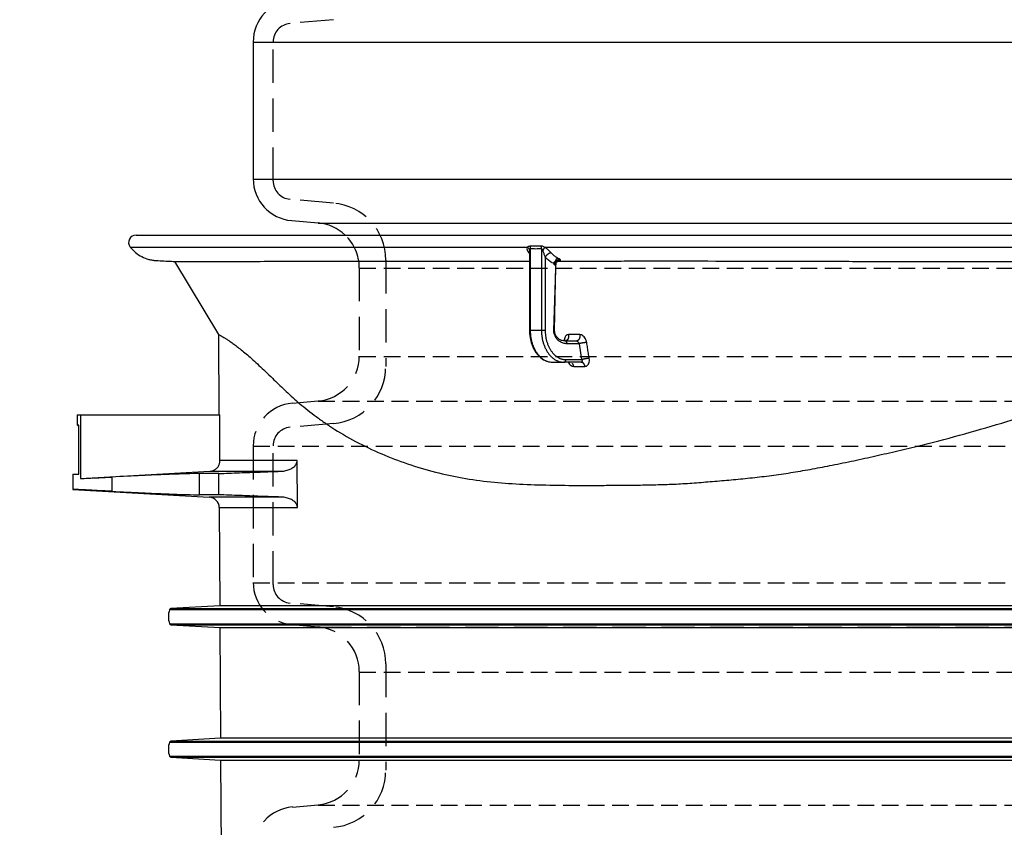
# Model space of a CAD drawing. Header units: millimetres. Extents: x 5659 to 8126, y 727 to 2118.
# Tile 44 of 53: x 7607 to 7629, y 1619 to 1637. Entities that reach past the tile are written whole.
import ezdxf

# ---------------------------------------------------------------- set-up
doc = ezdxf.new("R2010")
doc.units = ezdxf.units.MM
doc.linetypes.add('HIDDEN1', pattern=[1.1, 0.75, -0.35])
doc.layers.get('Defpoints').update_dxf_attribs({"color": 1, "lineweight": 13})
doc.layers.add('cienka', color=7, linetype='Continuous')
doc.styles.add('GOST', font='ISO.shx', dxfattribs={"oblique": 15})
doc.styles.get("Standard").update_dxf_attribs({"font": 'arial.ttf'})
doc.dimstyles.get("Standard").update_dxf_attribs({"dimtxt": 0.18, "dimasz": 0.18, "dimexe": 0.18, "dimexo": 0.0625, "dimgap": 0.09, "dimtad": 0, "dimtih": 1, "dimtoh": 1, "dimdec": 4, "dimzin": 0, "dimdsep": 46, "dimtxsty": 'Standard', "dimcen": 0.09, "dimadec": 0, "dimazin": 0, "dimtfac": 1, "dimtdec": 4, "dimtofl": 0, "dimtmove": 0, "dimatfit": 3, "dimfxl": 0, "dimtolj": 1, "dimtzin": 0, "dimarcsym": 0})

# ---------------------------------------------------------------- blocks, each defined once
blk = doc.blocks.new('_Oblique')
at = {"color": 0, "linetype": 'ByBlock', "lineweight": -2}
blk.add_line((-0.5, -0.5), (0.5, 0.5), dxfattribs=at)
blk = doc.blocks.new('*D7')
at = {"color": 1, "linetype": 'Continuous', "lineweight": -2, "transparency": 16777216}
for p, q in [((7613.563, 1707.79), (7591.023, 1707.79)), ((7593.523, 1608.06), (7593.523, 1707.79)), ((7596.084, 1608.06), (7591.023, 1608.06))]:
    blk.add_line(p, q, dxfattribs=at)
at = {"layer": 'Defpoints', "color": 0, "linetype": 'Continuous', "transparency": 16777216}
for p in [(7593.523, 1707.79), (7613.563, 1707.79), (7596.084, 1608.06)]:
    blk.add_point(p, dxfattribs=at)
at = {"color": 1, "linetype": 'Continuous', "lineweight": -2, "transparency": 16777216, "xscale": 3, "yscale": 3, "zscale": 3}
for p, rotation in [((7593.523, 1707.79), 90), ((7593.523, 1608.06), 270)]:
    blk.add_blockref('_Oblique', p, dxfattribs=dict(at, rotation=rotation))
at = {"color": 1, "linetype": 'Continuous', "transparency": 16777216, "insert": (7590.523, 1657.925), "char_height": 3, "attachment_point": 5, "rotation": 90, "style": 'GOST'}
blk.add_mtext('\\A1;H3', dxfattribs=at)

msp = doc.modelspace()

# ---------------------------------------------------------------- linework, layer by layer
at = {"color": 18, "linetype": 'Continuous', "true_color": 0x000000}
for p, q in [((7611.987, 1636.786), (7611.987, 1633.72)), ((7611.987, 1636.786), (7640.307, 1636.786)), ((7611.987, 1633.712), (7640.307, 1633.712)), ((7612.851, 1632.778), (7613.444, 1632.726)), ((7613.444, 1632.718), (7640.307, 1632.718)), ((7609.358, 1632.453), (7640.307, 1632.453)), ((7609.227, 1632.183), (7618.138, 1632.183)), ((7618.204, 1632.149), (7618.204, 1630.311)), ((7618.456, 1632.149), (7618.456, 1630.311)), ((7618.524, 1632.183), (7640.307, 1632.183)), ((7618.186, 1632.079), (7618.186, 1630.311)), ((7618.54, 1631.959), (7618.54, 1630.311)), ((7610.221, 1631.861), (7611.205, 1630.223)), ((7618.733, 1630.311), (7618.782, 1631.895)), ((7618.751, 1630.311), (7618.775, 1631.776)), ((7611.205, 1630.223), (7611.214, 1628.419)), ((7618.186, 1630.311), (7618.204, 1630.311)), ((7618.456, 1630.311), (7618.204, 1630.311)), ((7618.54, 1630.311), (7618.456, 1630.311)), ((7619.234, 1630.073), (7618.989, 1630.073)), ((7619.307, 1630.014), (7619.031, 1630.014)), ((7619.365, 1629.657), (7619.307, 1630.014)), ((7618.709, 1629.598), (7618.961, 1629.598)), ((7619.35, 1629.598), (7618.961, 1629.598)), ((7619.003, 1629.657), (7619.365, 1629.657)), ((7608.034, 1628.419), (7608.034, 1628.182)), ((7608.034, 1628.419), (7608.113, 1628.419)), ((7608.113, 1628.419), (7608.113, 1626.986)), ((7608.113, 1628.419), (7611.236, 1628.419)), ((7611.242, 1627.389), (7611.236, 1628.419)), ((7608.048, 1628.182), (7608.034, 1628.182)), ((7608.077, 1628.182), (7608.048, 1628.182)), ((7608.048, 1628.182), (7608.077, 1628.153)), ((7608.077, 1627.087), (7608.077, 1628.182)), ((7612.973, 1627.389), (7611.242, 1627.389)), ((7612.982, 1626.334), (7612.973, 1627.389)), ((7607.942, 1627.087), (7607.941, 1626.744)), ((7607.942, 1627.087), (7608.077, 1627.087)), ((7608.113, 1626.986), (7611.017, 1627.15)), ((7611.213, 1627.099), (7610.782, 1627.099)), ((7610.782, 1626.623), (7610.782, 1627.099)), ((7611.017, 1627.15), (7612.604, 1627.15)), ((7611.213, 1626.623), (7611.213, 1627.099)), ((7608.816, 1627.021), (7608.816, 1626.7)), ((7607.941, 1626.744), (7611.001, 1626.571)), ((7611.213, 1626.623), (7610.782, 1626.623)), ((7612.613, 1626.571), (7611.001, 1626.571)), ((7611.225, 1626.334), (7611.237, 1624.13)), ((7611.225, 1626.334), (7612.982, 1626.334)), ((7610.11, 1624.044), (7640.307, 1624.044)), ((7611.237, 1624.13), (7610.142, 1624.068)), ((7610.142, 1624.068), (7640.307, 1624.068)), ((7640.307, 1624.13), (7611.237, 1624.13)), ((7610.11, 1623.728), (7640.307, 1623.728)), ((7610.142, 1623.704), (7640.307, 1623.704)), ((7610.142, 1623.704), (7611.239, 1623.642)), ((7611.239, 1623.642), (7640.307, 1623.642)), ((7611.239, 1623.642), (7611.252, 1621.156)), ((7611.252, 1621.156), (7610.142, 1621.093)), ((7610.142, 1621.093), (7640.307, 1621.093)), ((7640.307, 1621.156), (7611.252, 1621.156)), ((7610.11, 1621.069), (7640.307, 1621.069)), ((7610.11, 1620.753), (7640.307, 1620.753)), ((7610.142, 1620.729), (7640.307, 1620.729)), ((7610.142, 1620.729), (7611.255, 1620.666)), ((7611.255, 1620.666), (7640.307, 1620.666)), ((7611.255, 1620.666), (7611.268, 1618.182))]:
    msp.add_line(p, q, dxfattribs=at)
for points in [[(7618.138, 1632.183), (7618.141, 1632.181, -0.005872), (7618.143, 1632.18, -0.005824), (7618.146, 1632.178, -0.005837), (7618.148, 1632.176, -0.00595), (7618.151, 1632.173, -0.006033), (7618.153, 1632.171, -0.006101), (7618.156, 1632.169, -0.006168), (7618.158, 1632.167, -0.00625), (7618.16, 1632.165, -0.006326), (7618.162, 1632.162, -0.006406), (7618.164, 1632.16, -0.006481), (7618.166, 1632.157, -0.006558), (7618.168, 1632.155, -0.006641), (7618.17, 1632.152, -0.006731), (7618.172, 1632.15, -0.006795), (7618.173, 1632.147, -0.006833), (7618.175, 1632.145, -0.006967), (7618.177, 1632.142, -0.007174), (7618.178, 1632.139, -0.007063), (7618.179, 1632.137, -0.006683), (7618.181, 1632.134, -0.007403), (7618.182, 1632.131, -0.008845), (7618.183, 1632.128, -0.00688), (7618.184, 1632.126, -0.002578), (7618.185, 1632.123, -0.00962), (7618.185, 1632.12, -0.01678), (7618.187, 1632.116, -0.008468), (7618.188, 1632.109, -0.00457)], [(7618.194, 1632.207), (7618.194, 1632.205, -0.003333), (7618.195, 1632.203, -0.00329), (7618.196, 1632.201, -0.003259), (7618.196, 1632.2, -0.00325), (7618.197, 1632.198, -0.003233), (7618.197, 1632.196, -0.003215), (7618.198, 1632.194, -0.003195), (7618.198, 1632.192, -0.00318), (7618.199, 1632.19, -0.003163), (7618.199, 1632.188, -0.003148), (7618.2, 1632.187, -0.003131), (7618.2, 1632.185, -0.003115), (7618.201, 1632.183, -0.003102), (7618.201, 1632.181, -0.003093), (7618.201, 1632.179, -0.003072), (7618.202, 1632.177, -0.003041), (7618.202, 1632.175, -0.003053), (7618.202, 1632.173, -0.003101), (7618.202, 1632.171, -0.003003), (7618.203, 1632.169, -0.002798), (7618.203, 1632.167, -0.00307), (7618.203, 1632.165, -0.003635), (7618.203, 1632.163, -0.002763), (7618.203, 1632.161, -0.000976), (7618.203, 1632.159, -0.003856), (7618.204, 1632.157, -0.006597), (7618.204, 1632.154, -0.003235), (7618.204, 1632.149, -0.00172)], [(7618.524, 1632.183), (7618.523, 1632.181, -0.003596), (7618.522, 1632.18, -0.003314), (7618.521, 1632.178, -0.003089), (7618.521, 1632.176, -0.002944), (7618.52, 1632.173, -0.002788), (7618.519, 1632.171, -0.002647), (7618.518, 1632.169, -0.002511), (7618.517, 1632.167, -0.002399), (7618.516, 1632.165, -0.002289), (7618.515, 1632.162, -0.002194), (7618.514, 1632.16, -0.002101), (7618.512, 1632.157, -0.002021), (7618.511, 1632.155, -0.001945), (7618.51, 1632.152, -0.00188), (7618.509, 1632.15, -0.001811), (7618.507, 1632.147, -0.001743), (7618.506, 1632.145, -0.001703), (7618.504, 1632.142, -0.001684), (7618.503, 1632.139, -0.001593), (7618.501, 1632.137, -0.001456), (7618.5, 1632.134, -0.001559), (7618.498, 1632.131, -0.001796), (7618.497, 1632.128, -0.001348), (7618.495, 1632.126, -0.000496), (7618.494, 1632.123, -0.001821), (7618.492, 1632.12, -0.003024), (7618.489, 1632.116, -0.001469), (7618.485, 1632.109, -0.00078)], [(7618.172, 1632.053), (7618.173, 1632.053, -0.001614), (7618.173, 1632.053, -0.001613), (7618.174, 1632.053, -0.001622), (7618.174, 1632.053, -0.001642), (7618.175, 1632.053, -0.001659), (7618.175, 1632.053, -0.001674), (7618.176, 1632.052, -0.001689), (7618.176, 1632.052, -0.001706), (7618.177, 1632.052, -0.001722), (7618.177, 1632.052, -0.001739), (7618.178, 1632.052, -0.001755), (7618.178, 1632.052, -0.001771), (7618.178, 1632.052, -0.001789), (7618.179, 1632.052, -0.00181), (7618.179, 1632.052, -0.001822), (7618.18, 1632.052, -0.001828), (7618.18, 1632.052, -0.001862), (7618.181, 1632.052, -0.001919), (7618.181, 1632.052, -0.00188), (7618.182, 1632.052, -0.001769), (7618.182, 1632.052, -0.001975), (7618.183, 1632.052, -0.002387), (7618.183, 1632.052, -0.00182), (7618.184, 1632.052, -0.000607), (7618.184, 1632.051, -0.002615), (7618.184, 1632.051, -0.004581), (7618.185, 1632.051, -0.002256), (7618.186, 1632.051, -0.001196)], [(7618.676, 1632.053), (7618.672, 1632.052, 0.01363), (7618.668, 1632.052, 0.0122), (7618.663, 1632.052, 0.011344), (7618.659, 1632.051, 0.011191), (7618.654, 1632.05, 0.01078), (7618.649, 1632.048, 0.010359), (7618.644, 1632.047, 0.009918), (7618.639, 1632.045, 0.009618), (7618.634, 1632.043, 0.009268), (7618.628, 1632.04, 0.008999), (7618.623, 1632.038, 0.008708), (7618.617, 1632.035, 0.008487), (7618.612, 1632.032, 0.008267), (7618.607, 1632.029, 0.008103), (7618.601, 1632.025, 0.007922), (7618.596, 1632.021, 0.007753), (7618.591, 1632.017, 0.007691), (7618.586, 1632.013, 0.007716), (7618.581, 1632.009, 0.007483), (7618.576, 1632.005, 0.007027), (7618.572, 1632, 0.007584), (7618.567, 1631.996, 0.008786), (7618.563, 1631.991, 0.007005), (7618.559, 1631.987, 0.003077), (7618.556, 1631.982, 0.009357), (7618.552, 1631.977, 0.016281), (7618.547, 1631.969, 0.00873), (7618.54, 1631.959, 0.004922)], [(7618.844, 1631.924), (7618.84, 1631.923, 0.004278), (7618.836, 1631.923, 0.004188), (7618.832, 1631.923, 0.004273), (7618.828, 1631.923, 0.004631), (7618.824, 1631.923, 0.00495), (7618.82, 1631.922, 0.005276), (7618.817, 1631.922, 0.00565), (7618.813, 1631.921, 0.006127), (7618.809, 1631.921, 0.006665), (7618.806, 1631.92, 0.007303), (7618.803, 1631.919, 0.008057), (7618.799, 1631.918, 0.008948), (7618.796, 1631.917, 0.010043), (7618.794, 1631.916, 0.011341), (7618.791, 1631.915, 0.012927), (7618.789, 1631.914, 0.014728), (7618.787, 1631.913, 0.017204), (7618.785, 1631.912, 0.020292), (7618.783, 1631.91, 0.023325), (7618.782, 1631.909, 0.025502), (7618.781, 1631.908, 0.031886), (7618.78, 1631.906, 0.042463), (7618.78, 1631.905, 0.037576), (7618.779, 1631.904, 0.017077), (7618.779, 1631.902, 0.052428), (7618.779, 1631.901, 0.083476), (7618.78, 1631.899, 0.036251), (7618.782, 1631.895, 0.01794)], [(7618.885, 1631.895), (7618.881, 1631.895, 0.008376), (7618.877, 1631.895, 0.008235), (7618.873, 1631.895, 0.008186), (7618.869, 1631.896, 0.008304), (7618.865, 1631.895, 0.008361), (7618.861, 1631.895, 0.008388), (7618.857, 1631.895, 0.008407), (7618.853, 1631.894, 0.008446), (7618.849, 1631.894, 0.008467), (7618.845, 1631.893, 0.008489), (7618.841, 1631.892, 0.0085), (7618.837, 1631.891, 0.008512), (7618.833, 1631.89, 0.008517), (7618.829, 1631.888, 0.008517), (7618.825, 1631.887, 0.008514), (7618.821, 1631.885, 0.008502), (7618.818, 1631.884, 0.008493), (7618.814, 1631.882, 0.00847), (7618.81, 1631.88, 0.008451), (7618.807, 1631.878, 0.008412), (7618.804, 1631.876, 0.008394), (7618.8, 1631.873, 0.00836), (7618.797, 1631.871, 0.008311), (7618.794, 1631.869, 0.008214), (7618.791, 1631.866, 0.008261), (7618.788, 1631.864, 0.008265), (7618.785, 1631.861, 0.008227), (7618.782, 1631.858, 0.008333), (7618.78, 1631.855, 0.008393), (7618.777, 1631.852, 0.008437), (7618.775, 1631.849, 0.008463), (7618.772, 1631.846, 0.008508), (7618.77, 1631.842, 0.008541), (7618.768, 1631.839, 0.008587), (7618.766, 1631.835, 0.008585), (7618.764, 1631.832, 0.008557), (7618.762, 1631.828, 0.008635), (7618.76, 1631.824, 0.008804), (7618.759, 1631.821, 0.008575), (7618.757, 1631.817, 0.00804), (7618.756, 1631.813, 0.008804), (7618.755, 1631.809, 0.010379), (7618.754, 1631.805, 0.007987), (7618.753, 1631.801, 0.003014), (7618.752, 1631.798, 0.010985), (7618.752, 1631.793, 0.018754), (7618.751, 1631.786, 0.009321), (7618.751, 1631.778, 0.004994)], [(7618.204, 1630.311), (7618.204, 1630.277, 0.009056), (7618.206, 1630.243, 0.008618), (7618.209, 1630.208, 0.00853), (7618.213, 1630.173, 0.008953), (7618.219, 1630.137, 0.009217), (7618.226, 1630.102, 0.009445), (7618.234, 1630.066, 0.009669), (7618.244, 1630.031, 0.009998), (7618.255, 1629.996, 0.010298), (7618.268, 1629.962, 0.010653), (7618.282, 1629.929, 0.011002), (7618.298, 1629.897, 0.011398), (7618.314, 1629.865, 0.011814), (7618.332, 1629.835, 0.012269), (7618.352, 1629.807, 0.01271), (7618.372, 1629.78, 0.013114), (7618.393, 1629.754, 0.013703), (7618.415, 1629.73, 0.014407), (7618.438, 1629.709, 0.014614), (7618.462, 1629.689, 0.01424), (7618.486, 1629.671, 0.015885), (7618.51, 1629.655, 0.018969), (7618.536, 1629.641, 0.015502), (7618.56, 1629.629, 0.00689), (7618.582, 1629.619, 0.021046), (7618.61, 1629.611, 0.036738), (7618.653, 1629.604, 0.019329), (7618.709, 1629.598, 0.010713)], [(7618.456, 1630.311), (7618.457, 1630.277, 0.009056), (7618.458, 1630.243, 0.008618), (7618.461, 1630.208, 0.00853), (7618.466, 1630.173, 0.008953), (7618.471, 1630.137, 0.009217), (7618.478, 1630.102, 0.009445), (7618.487, 1630.066, 0.009669), (7618.497, 1630.031, 0.009998), (7618.508, 1629.996, 0.010298), (7618.521, 1629.962, 0.010654), (7618.535, 1629.929, 0.011002), (7618.55, 1629.897, 0.011398), (7618.567, 1629.865, 0.011814), (7618.585, 1629.835, 0.012269), (7618.604, 1629.807, 0.01271), (7618.624, 1629.78, 0.013114), (7618.645, 1629.754, 0.013703), (7618.668, 1629.73, 0.014407), (7618.691, 1629.709, 0.014614), (7618.714, 1629.689, 0.01424), (7618.738, 1629.671, 0.015885), (7618.763, 1629.655, 0.018968), (7618.788, 1629.641, 0.015501), (7618.813, 1629.629, 0.00689), (7618.835, 1629.619, 0.021046), (7618.863, 1629.611, 0.036737), (7618.905, 1629.604, 0.019328), (7618.961, 1629.598, 0.010713)], [(7618.54, 1630.311), (7618.541, 1630.28, 0.009056), (7618.542, 1630.249, 0.008618), (7618.545, 1630.217, 0.00853), (7618.549, 1630.184, 0.008953), (7618.554, 1630.152, 0.009217), (7618.561, 1630.119, 0.009445), (7618.568, 1630.087, 0.009669), (7618.577, 1630.054, 0.009998), (7618.588, 1630.023, 0.010298), (7618.599, 1629.991, 0.010653), (7618.612, 1629.961, 0.011002), (7618.626, 1629.931, 0.011398), (7618.642, 1629.902, 0.011814), (7618.658, 1629.875, 0.012269), (7618.676, 1629.849, 0.01271), (7618.694, 1629.824, 0.013114), (7618.714, 1629.801, 0.013703), (7618.734, 1629.779, 0.014407), (7618.755, 1629.759, 0.014614), (7618.777, 1629.741, 0.01424), (7618.799, 1629.724, 0.015885), (7618.821, 1629.71, 0.018969), (7618.845, 1629.697, 0.015501), (7618.867, 1629.686, 0.00689), (7618.887, 1629.677, 0.021046), (7618.913, 1629.669, 0.036738), (7618.952, 1629.663, 0.019329), (7619.003, 1629.657, 0.010713)], [(7618.751, 1630.311), (7618.751, 1630.311, -0.009026), (7618.751, 1630.311, -0.000766), (7618.75, 1630.311, -0.000264), (7618.75, 1630.311, -0.000137), (7618.75, 1630.311, -0.000082), (7618.75, 1630.311, -0.000055), (7618.75, 1630.311, -0.000039), (7618.749, 1630.311, -0.00003), (7618.749, 1630.311, -0.000023), (7618.749, 1630.311, -0.000019), (7618.748, 1630.311, -0.000015), (7618.748, 1630.311, -0.000013), (7618.747, 1630.311, -0.000011), (7618.747, 1630.311, -0.000009), (7618.746, 1630.311, -0.000008), (7618.745, 1630.311, -0.000007), (7618.745, 1630.311, -0.000006), (7618.744, 1630.311, -0.000006), (7618.743, 1630.311, -0.000005), (7618.743, 1630.311, -0.000004), (7618.742, 1630.311, -0.000004), (7618.741, 1630.311, -0.000005), (7618.74, 1630.311, -0.000003), (7618.739, 1630.311, -0.000001), (7618.738, 1630.311, -0.000004), (7618.737, 1630.311, -0.000006), (7618.735, 1630.311, -0.000003), (7618.733, 1630.311, -0.000001)], [(7619.064, 1630.219), (7619.064, 1630.215, -0.00646), (7619.065, 1630.211, -0.006297), (7619.065, 1630.207, -0.006221), (7619.066, 1630.203, -0.006294), (7619.066, 1630.198, -0.006322), (7619.066, 1630.194, -0.006333), (7619.066, 1630.19, -0.006345), (7619.066, 1630.186, -0.006382), (7619.065, 1630.181, -0.006412), (7619.065, 1630.177, -0.00645), (7619.065, 1630.173, -0.006489), (7619.064, 1630.168, -0.006536), (7619.063, 1630.164, -0.006587), (7619.063, 1630.16, -0.00664), (7619.062, 1630.156, -0.006702), (7619.061, 1630.152, -0.006762), (7619.06, 1630.148, -0.006836), (7619.058, 1630.144, -0.006904), (7619.057, 1630.14, -0.006987), (7619.056, 1630.136, -0.007056), (7619.054, 1630.132, -0.007156), (7619.053, 1630.129, -0.007244), (7619.051, 1630.125, -0.007332), (7619.049, 1630.122, -0.007374), (7619.047, 1630.118, -0.007558), (7619.046, 1630.115, -0.007685), (7619.044, 1630.112, -0.007805), (7619.041, 1630.109, -0.008099), (7619.039, 1630.106, -0.008364), (7619.037, 1630.103, -0.008616), (7619.035, 1630.1, -0.00887), (7619.032, 1630.098, -0.009149), (7619.03, 1630.095, -0.009434), (7619.027, 1630.093, -0.009734), (7619.025, 1630.09, -0.009998), (7619.022, 1630.088, -0.010225), (7619.019, 1630.086, -0.010592), (7619.017, 1630.084, -0.01107), (7619.014, 1630.083, -0.011059), (7619.011, 1630.081, -0.010603), (7619.008, 1630.08, -0.011852), (7619.005, 1630.078, -0.014273), (7619.002, 1630.077, -0.011239), (7618.999, 1630.076, -0.004331), (7618.997, 1630.076, -0.01572), (7618.994, 1630.075, -0.02748), (7618.988, 1630.074, -0.013889), (7618.982, 1630.074, -0.007485)], [(7619.315, 1630.219), (7619.316, 1630.215, -0.006436), (7619.316, 1630.211, -0.006274), (7619.317, 1630.207, -0.006199), (7619.317, 1630.203, -0.006273), (7619.317, 1630.198, -0.006301), (7619.317, 1630.194, -0.006313), (7619.317, 1630.19, -0.006326), (7619.317, 1630.185, -0.006364), (7619.317, 1630.181, -0.006394), (7619.317, 1630.177, -0.006434), (7619.316, 1630.173, -0.006474), (7619.316, 1630.168, -0.006522), (7619.315, 1630.164, -0.006574), (7619.314, 1630.16, -0.006628), (7619.313, 1630.156, -0.006692), (7619.312, 1630.152, -0.006753), (7619.311, 1630.148, -0.006829), (7619.31, 1630.144, -0.006897), (7619.309, 1630.14, -0.006982), (7619.307, 1630.136, -0.007052), (7619.306, 1630.132, -0.007154), (7619.304, 1630.129, -0.007245), (7619.303, 1630.125, -0.007334), (7619.301, 1630.122, -0.007377), (7619.299, 1630.118, -0.007568), (7619.297, 1630.115, -0.00771), (7619.295, 1630.112, -0.007834), (7619.293, 1630.109, -0.008127), (7619.291, 1630.106, -0.008391), (7619.289, 1630.103, -0.008642), (7619.287, 1630.1, -0.008894), (7619.284, 1630.098, -0.009171), (7619.282, 1630.095, -0.009454), (7619.28, 1630.093, -0.009752), (7619.277, 1630.09, -0.010013), (7619.274, 1630.088, -0.010237), (7619.272, 1630.086, -0.0106), (7619.269, 1630.084, -0.011074), (7619.266, 1630.083, -0.011058), (7619.263, 1630.081, -0.010599), (7619.26, 1630.08, -0.011843), (7619.257, 1630.078, -0.014254), (7619.254, 1630.077, -0.011219), (7619.252, 1630.076, -0.004323), (7619.249, 1630.075, -0.015684), (7619.246, 1630.075, -0.027399), (7619.241, 1630.074, -0.01384), (7619.234, 1630.073, -0.007457)], [(7619.031, 1630.014), (7619.031, 1630.017, 0.009056), (7619.03, 1630.02, 0.008618), (7619.03, 1630.023, 0.00853), (7619.03, 1630.026, 0.008953), (7619.029, 1630.028, 0.009217), (7619.029, 1630.031, 0.009446), (7619.028, 1630.034, 0.00967), (7619.027, 1630.037, 0.009999), (7619.026, 1630.04, 0.010299), (7619.025, 1630.043, 0.010655), (7619.024, 1630.046, 0.011003), (7619.023, 1630.049, 0.0114), (7619.021, 1630.051, 0.011816), (7619.02, 1630.054, 0.012271), (7619.018, 1630.056, 0.012712), (7619.017, 1630.058, 0.013116), (7619.015, 1630.06, 0.013706), (7619.013, 1630.062, 0.01441), (7619.011, 1630.064, 0.014617), (7619.009, 1630.066, 0.014243), (7619.007, 1630.067, 0.015888), (7619.005, 1630.069, 0.018973), (7619.003, 1630.07, 0.015504), (7619.001, 1630.071, 0.006891), (7618.999, 1630.072, 0.02105), (7618.997, 1630.072, 0.036743), (7618.993, 1630.073, 0.019331), (7618.989, 1630.073, 0.010714)], [(7619.007, 1630.073), (7619.007, 1630.074, -0.004443), (7619.007, 1630.075, -0.004792), (7619.006, 1630.076, -0.005061), (7619.006, 1630.077, -0.005173), (7619.006, 1630.077, -0.005349), (7619.006, 1630.078, -0.005525), (7619.006, 1630.079, -0.005723), (7619.006, 1630.079, -0.005869), (7619.006, 1630.08, -0.006047), (7619.006, 1630.081, -0.006179), (7619.005, 1630.081, -0.006338), (7619.005, 1630.082, -0.006439), (7619.005, 1630.083, -0.006566), (7619.005, 1630.083, -0.006628), (7619.005, 1630.084, -0.006714), (7619.005, 1630.084, -0.006727), (7619.005, 1630.085, -0.006762), (7619.005, 1630.085, -0.006718), (7619.006, 1630.086, -0.006694), (7619.006, 1630.086, -0.006587), (7619.006, 1630.087, -0.0065), (7619.006, 1630.087, -0.006327), (7619.006, 1630.088, -0.006177), (7619.006, 1630.088, -0.00594), (7619.006, 1630.089, -0.005728), (7619.006, 1630.089, -0.005431), (7619.006, 1630.09, -0.005163), (7619.007, 1630.09, -0.004813), (7619.007, 1630.09, -0.004495), (7619.007, 1630.091, -0.004098), (7619.007, 1630.091, -0.003743), (7619.007, 1630.092, -0.003321), (7619.007, 1630.092, -0.002917), (7619.008, 1630.092, -0.002414), (7619.008, 1630.093, -0.002075), (7619.008, 1630.093, -0.001814), (7619.008, 1630.094, -0.001751), (7619.008, 1630.094, -0.00186), (7619.008, 1630.094, -0.001845), (7619.009, 1630.095, -0.00173), (7619.009, 1630.095, -0.001929), (7619.009, 1630.096, -0.002338), (7619.009, 1630.096, -0.001794), (7619.009, 1630.096, -0.00061), (7619.01, 1630.097, -0.002573), (7619.01, 1630.097, -0.004527), (7619.01, 1630.098, -0.002248), (7619.011, 1630.098, -0.001198)], [(7619.006, 1630.084), (7619.006, 1630.084, 0.002399), (7619.006, 1630.085, 0.002388), (7619.007, 1630.085, 0.002375), (7619.007, 1630.085, 0.002362), (7619.007, 1630.086, 0.002349), (7619.007, 1630.086, 0.002336), (7619.007, 1630.086, 0.002323), (7619.007, 1630.087, 0.002311), (7619.007, 1630.087, 0.002298), (7619.008, 1630.087, 0.002286), (7619.008, 1630.088, 0.002274), (7619.008, 1630.088, 0.002262), (7619.008, 1630.088, 0.00225), (7619.008, 1630.089, 0.002238), (7619.008, 1630.089, 0.002227), (7619.008, 1630.089, 0.002215), (7619.009, 1630.09, 0.002204), (7619.009, 1630.09, 0.002193), (7619.009, 1630.09, 0.002182), (7619.009, 1630.091, 0.002172), (7619.009, 1630.091, 0.002161), (7619.009, 1630.092, 0.00215), (7619.009, 1630.092, 0.002141), (7619.009, 1630.092, 0.002135), (7619.009, 1630.093, 0.00212), (7619.01, 1630.093, 0.002097), (7619.01, 1630.093, 0.002106), (7619.01, 1630.094, 0.002139), (7619.01, 1630.094, 0.002069), (7619.01, 1630.095, 0.001925), (7619.01, 1630.095, 0.002115), (7619.01, 1630.095, 0.002509), (7619.01, 1630.096, 0.001896), (7619.01, 1630.096, 0.000651), (7619.01, 1630.096, 0.002661), (7619.01, 1630.097, 0.004545), (7619.011, 1630.097, 0.002209), (7619.011, 1630.098, 0.001167)], [(7619.471, 1630.041), (7619.467, 1630.041, 0.003773), (7619.463, 1630.04, 0.003295), (7619.458, 1630.04, 0.003007), (7619.453, 1630.04, 0.002925), (7619.448, 1630.04, 0.002788), (7619.443, 1630.039, 0.002663), (7619.437, 1630.039, 0.002542), (7619.432, 1630.038, 0.002465), (7619.426, 1630.038, 0.002383), (7619.42, 1630.037, 0.002325), (7619.414, 1630.036, 0.002268), (7619.407, 1630.036, 0.002231), (7619.401, 1630.035, 0.002198), (7619.395, 1630.034, 0.002182), (7619.388, 1630.033, 0.002166), (7619.382, 1630.032, 0.002155), (7619.376, 1630.031, 0.002177), (7619.369, 1630.029, 0.002228), (7619.363, 1630.028, 0.002209), (7619.357, 1630.027, 0.00212), (7619.351, 1630.026, 0.002344), (7619.345, 1630.024, 0.002796), (7619.34, 1630.023, 0.002303), (7619.334, 1630.022, 0.00103), (7619.33, 1630.021, 0.003204), (7619.324, 1630.019, 0.005946), (7619.316, 1630.017, 0.003406), (7619.307, 1630.014, 0.001989)], [(7618.961, 1629.598), (7618.962, 1629.598, 0.011046), (7618.964, 1629.598, 0.010868), (7618.965, 1629.598, 0.010771), (7618.966, 1629.598, 0.010843), (7618.967, 1629.598, 0.010822), (7618.969, 1629.599, 0.010752), (7618.97, 1629.599, 0.01065), (7618.971, 1629.599, 0.010559), (7618.973, 1629.6, 0.010426), (7618.974, 1629.6, 0.010287), (7618.975, 1629.601, 0.010119), (7618.976, 1629.602, 0.00995), (7618.978, 1629.602, 0.009758), (7618.979, 1629.603, 0.009566), (7618.98, 1629.604, 0.009359), (7618.981, 1629.605, 0.009151), (7618.982, 1629.606, 0.008938), (7618.984, 1629.607, 0.008724), (7618.985, 1629.608, 0.008509), (7618.986, 1629.609, 0.008288), (7618.987, 1629.61, 0.008084), (7618.988, 1629.611, 0.007881), (7618.989, 1629.612, 0.007665), (7618.99, 1629.614, 0.007428), (7618.991, 1629.615, 0.007306), (7618.992, 1629.616, 0.007165), (7618.992, 1629.618, 0.00699), (7618.993, 1629.619, 0.006929), (7618.994, 1629.62, 0.006832), (7618.995, 1629.622, 0.006735), (7618.996, 1629.623, 0.006626), (7618.996, 1629.625, 0.006539), (7618.997, 1629.627, 0.006447), (7618.998, 1629.628, 0.006375), (7618.998, 1629.63, 0.00627), (7618.999, 1629.632, 0.006157), (7619, 1629.633, 0.006126), (7619, 1629.635, 0.006166), (7619.001, 1629.637, 0.005929), (7619.001, 1629.639, 0.005498), (7619.001, 1629.64, 0.005968), (7619.002, 1629.642, 0.006976), (7619.002, 1629.644, 0.005308), (7619.002, 1629.646, 0.001969), (7619.002, 1629.648, 0.007268), (7619.003, 1629.65, 0.0123), (7619.003, 1629.653, 0.006064), (7619.003, 1629.657, 0.003239)], [(7619.18, 1629.505), (7619.18, 1629.508, 0.003891), (7619.179, 1629.51, 0.003827), (7619.179, 1629.513, 0.003827), (7619.178, 1629.515, 0.003912), (7619.178, 1629.517, 0.003968), (7619.177, 1629.52, 0.004017), (7619.177, 1629.522, 0.004062), (7619.176, 1629.525, 0.004124), (7619.175, 1629.527, 0.004178), (7619.174, 1629.529, 0.004242), (7619.174, 1629.532, 0.004297), (7619.173, 1629.534, 0.004362), (7619.172, 1629.536, 0.004427), (7619.171, 1629.539, 0.004505), (7619.17, 1629.541, 0.004559), (7619.169, 1629.543, 0.004604), (7619.168, 1629.546, 0.004715), (7619.167, 1629.548, 0.004892), (7619.165, 1629.55, 0.004825), (7619.164, 1629.552, 0.004573), (7619.163, 1629.554, 0.005133), (7619.162, 1629.556, 0.006241), (7619.16, 1629.558, 0.004813), (7619.159, 1629.56, 0.001651), (7619.158, 1629.562, 0.00694), (7619.156, 1629.564, 0.012335), (7619.154, 1629.568, 0.006186), (7619.15, 1629.572, 0.003305)], [(7619.432, 1629.505), (7619.431, 1629.51, 0.007963), (7619.43, 1629.515, 0.007757), (7619.429, 1629.52, 0.007773), (7619.427, 1629.525, 0.008134), (7619.426, 1629.529, 0.008397), (7619.424, 1629.534, 0.008631), (7619.422, 1629.539, 0.008869), (7619.42, 1629.543, 0.009176), (7619.418, 1629.548, 0.009469), (7619.416, 1629.552, 0.009795), (7619.413, 1629.556, 0.010121), (7619.411, 1629.56, 0.010473), (7619.408, 1629.564, 0.010843), (7619.405, 1629.568, 0.011237), (7619.402, 1629.572, 0.011609), (7619.399, 1629.575, 0.011936), (7619.396, 1629.578, 0.01243), (7619.393, 1629.581, 0.013034), (7619.389, 1629.584, 0.013136), (7619.386, 1629.586, 0.012709), (7619.383, 1629.588, 0.01418), (7619.379, 1629.59, 0.016981), (7619.375, 1629.592, 0.013654), (7619.372, 1629.594, 0.00573), (7619.369, 1629.595, 0.01875), (7619.365, 1629.596, 0.032722), (7619.358, 1629.597, 0.016908), (7619.35, 1629.598, 0.009258)], [(7619.529, 1629.684), (7619.525, 1629.684, 0.003772), (7619.521, 1629.683, 0.003294), (7619.516, 1629.683, 0.003006), (7619.512, 1629.683, 0.002924), (7619.506, 1629.683, 0.002788), (7619.501, 1629.682, 0.002662), (7619.496, 1629.682, 0.002542), (7619.49, 1629.681, 0.002465), (7619.484, 1629.681, 0.002382), (7619.478, 1629.68, 0.002325), (7619.472, 1629.679, 0.002267), (7619.466, 1629.679, 0.00223), (7619.459, 1629.678, 0.002198), (7619.453, 1629.677, 0.002182), (7619.447, 1629.676, 0.002166), (7619.44, 1629.675, 0.002155), (7619.434, 1629.674, 0.002178), (7619.428, 1629.672, 0.002228), (7619.421, 1629.671, 0.002209), (7619.415, 1629.67, 0.00212), (7619.409, 1629.669, 0.002345), (7619.403, 1629.667, 0.002797), (7619.398, 1629.666, 0.002304), (7619.392, 1629.665, 0.00103), (7619.388, 1629.664, 0.003205), (7619.382, 1629.662, 0.005949), (7619.375, 1629.66, 0.003408), (7619.365, 1629.657, 0.001991)]]:
    msp.add_lwpolyline(points, format="xyb", dxfattribs=at)
for centre, radius, start, end in [((7612.951, 1636.786), 0.964, 95, 180), ((7612.933, 1633.72), 0.946, 180, 265), ((7613.356, 1631.719), 1.011, 46.5916, 85), ((7609.358, 1632.287), 0.167, 90, 218.3826), ((7610.987, 1626.333), 0.238, 0.3, 86.75), ((7610.559, 1623.886), 0.476, 160.6086, 199.3914), ((7610.144, 1624.032), 0.0357, 93.25, 160.6086), ((7610.144, 1623.74), 0.0357, 199.3914, 266.75), ((7610.144, 1621.057), 0.0357, 93.25, 160.6086), ((7610.559, 1620.911), 0.476, 160.6086, 199.3914), ((7610.144, 1620.765), 0.0357, 199.3914, 266.75)]:
    msp.add_arc(centre, radius, start, end, dxfattribs=at)
for points, knots in [([(7609.227, 1632.183), (7609.262, 1632.139), (7609.341, 1632.058), (7609.483, 1631.965), (7609.615, 1631.913), (7609.726, 1631.889), (7609.84, 1631.879), (7609.983, 1631.874), (7610.12, 1631.866), (7610.199, 1631.862), (7610.221, 1631.861)], [0.0675317, 0.0675317, 0.0675317, 0.0675317, 0.2035981, 0.3396645, 0.4757309, 0.5437641, 0.6117973, 0.7514135, 0.8910297, 0.9425574, 0.9425574, 0.9425574, 0.9425574]), ([(7618.138, 1632.183), (7618.133, 1632.173), (7618.128, 1632.148), (7618.139, 1632.098), (7618.159, 1632.068), (7618.172, 1632.053)], [0, 0, 0, 0, 0.333333, 0.666667, 1, 1, 1, 1]), ([(7618.138, 1632.183), (7618.143, 1632.189), (7618.154, 1632.198), (7618.174, 1632.205), (7618.187, 1632.207), (7618.194, 1632.207)], [0, 0, 0, 0, 0.333333, 0.666667, 1, 1, 1, 1]), ([(7618.204, 1632.149), (7618.201, 1632.149), (7618.196, 1632.145), (7618.19, 1632.128), (7618.189, 1632.116), (7618.188, 1632.109)], [0, 0, 0, 0, 0.333333, 0.666667, 1, 1, 1, 1]), ([(7618.445, 1632.207), (7618.417, 1632.206), (7618.361, 1632.206), (7618.277, 1632.206), (7618.222, 1632.206), (7618.194, 1632.207)], [0, 0, 0, 0, 0.333333, 0.666667, 1, 1, 1, 1]), ([(7618.524, 1632.183), (7618.513, 1632.189), (7618.493, 1632.198), (7618.467, 1632.205), (7618.452, 1632.207), (7618.445, 1632.207)], [0, 0, 0, 0, 0.333333, 0.666667, 1, 1, 1, 1]), ([(7618.485, 1632.109), (7618.482, 1632.116), (7618.476, 1632.128), (7618.465, 1632.145), (7618.459, 1632.149), (7618.456, 1632.149)], [0, 0, 0, 0, 0.333333, 0.666667, 1, 1, 1, 1]), ([(7618.676, 1632.053), (7618.662, 1632.068), (7618.631, 1632.099), (7618.574, 1632.148), (7618.541, 1632.173), (7618.524, 1632.183)], [0, 0, 0, 0, 0.333333, 0.666667, 1, 1, 1, 1]), ([(7618.188, 1632.109), (7618.187, 1632.102), (7618.186, 1632.092), (7618.186, 1632.081), (7618.186, 1632.079)], [0, 0, 0, 0, 0.2, 0.2328617, 0.2328617, 0.2328617, 0.2328617]), ([(7618.844, 1631.924), (7618.824, 1631.933), (7618.784, 1631.956), (7618.728, 1631.999), (7618.693, 1632.034), (7618.676, 1632.053)], [0, 0, 0, 0, 0.333333, 0.666667, 1, 1, 1, 1]), ([(7618.885, 1631.895), (7618.886, 1631.896), (7618.884, 1631.901), (7618.869, 1631.911), (7618.854, 1631.919), (7618.844, 1631.924)], [0, 0, 0, 0, 0.333333, 0.666667, 1, 1, 1, 1]), ([(7610.221, 1631.861), (7610.221, 1631.861), (7610.266, 1631.86), (7610.552, 1631.86), (7611.12, 1631.862), (7611.779, 1631.863), (7612.502, 1631.865), (7613.23, 1631.866), (7614.008, 1631.866), (7614.749, 1631.867), (7615.406, 1631.868), (7615.995, 1631.869), (7616.536, 1631.869), (7617.043, 1631.87), (7617.526, 1631.87), (7617.903, 1631.869), (7618.122, 1631.869), (7618.186, 1631.869)], [0, 0, 0, 0, 0.0188692, 0.0566075, 0.0849113, 0.113215, 0.1415188, 0.1698225, 0.1981263, 0.22643, 0.2547338, 0.2830375, 0.3113413, 0.339645, 0.3679488, 0.3962525, 0.4079697, 0.4079697, 0.4079697, 0.4079697]), ([(7618.775, 1631.776), (7618.751, 1631.78), (7618.749, 1631.785), (7618.743, 1631.796), (7618.737, 1631.806), (7618.782, 1631.895)], [0, 0, 0, 0, 0.333333, 0.666667, 1, 1, 1, 1]), ([(7618.752, 1631.777), (7618.753, 1631.782), (7618.757, 1631.798), (7618.767, 1631.82), (7618.785, 1631.841), (7618.805, 1631.857), (7618.828, 1631.867), (7618.85, 1631.872), (7618.863, 1631.873), (7618.841, 1631.87)], [0.0808049, 0.0808049, 0.0808049, 0.0808049, 0.1428571, 0.2857143, 0.4285714, 0.5714286, 0.7142857, 0.8571429, 0.9737285, 0.9737285, 0.9737285, 0.9737285]), ([(7618.837, 1631.869), (7618.865, 1631.869), (7619.076, 1631.869), (7619.456, 1631.87), (7619.969, 1631.871), (7620.51, 1631.872), (7621.27, 1631.873), (7622.276, 1631.872), (7623.737, 1631.868), (7625.324, 1631.864), (7626.708, 1631.862), (7628.363, 1631.86), (7630.341, 1631.86), (7632.589, 1631.86), (7635.07, 1631.86), (7637.415, 1631.861), (7639.161, 1631.861), (7640.021, 1631.861), (7640.307, 1631.861)], [0.4476806, 0.4476806, 0.4476806, 0.4476806, 0.4528601, 0.4870563, 0.5212526, 0.5554488, 0.589645, 0.6580375, 0.72643, 0.7606263, 0.7948225, 0.8290188, 0.863215, 0.8974113, 0.9316075, 0.9658037, 0.9886012, 1, 1, 1, 1]), ([(7618.841, 1631.87), (7618.873, 1631.874), (7618.873, 1631.877), (7618.875, 1631.883), (7618.881, 1631.889), (7618.885, 1631.895)], [0, 0, 0, 0, 0.333333, 0.666667, 1, 1, 1, 1]), ([(7611.205, 1630.223), (7611.205, 1630.223), (7611.215, 1630.22), (7611.265, 1630.192), (7611.335, 1630.153), (7611.408, 1630.106), (7611.474, 1630.062), (7611.551, 1630.007), (7611.641, 1629.938), (7611.742, 1629.86), (7611.855, 1629.766), (7611.979, 1629.654), (7612.115, 1629.529), (7612.262, 1629.39), (7612.408, 1629.251), (7612.552, 1629.11), (7612.691, 1628.976), (7612.837, 1628.84), (7612.995, 1628.698), (7613.167, 1628.557), (7613.353, 1628.412), (7613.548, 1628.27), (7613.85, 1628.066), (7614.278, 1627.815), (7614.845, 1627.544), (7615.445, 1627.311), (7616.05, 1627.127), (7616.675, 1626.996), (7617.306, 1626.907), (7617.961, 1626.859), (7618.632, 1626.838), (7619.212, 1626.832), (7619.685, 1626.833), (7620.052, 1626.836), (7620.432, 1626.838), (7620.824, 1626.844), (7621.223, 1626.853), (7621.628, 1626.87), (7622.036, 1626.901), (7622.45, 1626.936), (7622.869, 1626.972), (7623.294, 1627.015), (7623.723, 1627.07), (7624.157, 1627.134), (7624.595, 1627.212), (7625.051, 1627.302), (7625.526, 1627.4), (7626.019, 1627.51), (7626.517, 1627.622), (7627.161, 1627.774), (7627.954, 1627.989), (7628.835, 1628.248), (7629.533, 1628.459), (7630.041, 1628.616), (7630.426, 1628.738), (7630.812, 1628.865), (7631.202, 1628.994), (7631.593, 1629.121), (7632.104, 1629.281), (7632.738, 1629.464), (7633.481, 1629.65), (7634.211, 1629.798), (7634.904, 1629.911), (7635.576, 1629.999), (7636.223, 1630.066), (7636.866, 1630.118), (7637.519, 1630.158), (7638.184, 1630.188), (7638.879, 1630.208), (7639.586, 1630.222), (7640.067, 1630.223), (7640.307, 1630.223)], [0, 0, 0, 0, 0.0082132, 0.0163356, 0.0248149, 0.0290165, 0.0331933, 0.0378542, 0.0425087, 0.0472013, 0.0519357, 0.0567717, 0.0616512, 0.0665743, 0.0715396, 0.0754512, 0.0793863, 0.0833419, 0.0873145, 0.0917004, 0.0961041, 0.1005248, 0.1049613, 0.1156776, 0.126472, 0.136343, 0.1462661, 0.1552415, 0.1642562, 0.1729254, 0.1816292, 0.1901464, 0.1944143, 0.1986874, 0.2031604, 0.2076378, 0.2121182, 0.2166016, 0.2210422, 0.2254852, 0.2299291, 0.2343738, 0.2388199, 0.2432672, 0.2477162, 0.2521661, 0.2570438, 0.2619195, 0.2667911, 0.271659, 0.2806902, 0.2897077, 0.2968671, 0.3004401, 0.3040088, 0.3076415, 0.3112673, 0.3148834, 0.3184882, 0.3253394, 0.3321366, 0.3383813, 0.3445792, 0.3501743, 0.3557329, 0.3611665, 0.3665652, 0.3723156, 0.3780254, 0.3841164, 0.3901592, 0.3901592, 0.3901592, 0.3901592]), ([(7618.186, 1630.311), (7618.186, 1630.3), (7618.188, 1630.229), (7618.218, 1629.985), (7618.388, 1629.683), (7618.614, 1629.597), (7618.709, 1629.598)], [0, 0, 0, 0, 0.031013, 0.191605, 0.665573, 1, 1, 1, 1]), ([(7619.031, 1630.014), (7619, 1630.014), (7618.942, 1630.023), (7618.869, 1630.058), (7618.809, 1630.108), (7618.765, 1630.171), (7618.739, 1630.24), (7618.733, 1630.287), (7618.733, 1630.311)], [0, 0, 0, 0, 0.166667, 0.333333, 0.5, 0.666667, 0.833333, 1, 1, 1, 1]), ([(7618.989, 1630.073), (7618.964, 1630.073), (7618.918, 1630.081), (7618.859, 1630.109), (7618.811, 1630.149), (7618.776, 1630.199), (7618.755, 1630.254), (7618.751, 1630.293), (7618.751, 1630.311)], [0, 0, 0, 0, 0.166667, 0.333333, 0.5, 0.666667, 0.833333, 1, 1, 1, 1]), ([(7619.064, 1630.219), (7619.05, 1630.219), (7619.026, 1630.214), (7618.995, 1630.188), (7618.975, 1630.15), (7618.966, 1630.109), (7618.966, 1630.083), (7618.966, 1630.075)], [0, 0, 0, 0, 0.2, 0.4, 0.6, 0.8, 0.8866428, 0.8866428, 0.8866428, 0.8866428]), ([(7619.315, 1630.219), (7619.273, 1630.219), (7619.189, 1630.219), (7619.105, 1630.219), (7619.064, 1630.219)], [0, 0, 0, 0, 0.500365, 1, 1, 1, 1]), ([(7619.307, 1630.014), (7619.305, 1630.018), (7619.3, 1630.026), (7619.292, 1630.038), (7619.282, 1630.049), (7619.271, 1630.058), (7619.259, 1630.066), (7619.246, 1630.072), (7619.238, 1630.073), (7619.234, 1630.073)], [0, 0, 0, 0, 0.142857, 0.285714, 0.428571, 0.571429, 0.714286, 0.857143, 1, 1, 1, 1]), ([(7619.529, 1629.684), (7619.523, 1629.724), (7619.509, 1629.803), (7619.49, 1629.922), (7619.478, 1630.001), (7619.471, 1630.041)], [0, 0, 0, 0, 0.333333, 0.666667, 1, 1, 1, 1]), ([(7619.057, 1629.598), (7619.061, 1629.591), (7619.074, 1629.568), (7619.102, 1629.536), (7619.142, 1629.511), (7619.167, 1629.505), (7619.18, 1629.505)], [0.3168309, 0.3168309, 0.3168309, 0.3168309, 0.4, 0.6, 0.8, 1, 1, 1, 1]), ([(7619.18, 1629.505), (7619.222, 1629.505), (7619.306, 1629.505), (7619.39, 1629.505), (7619.432, 1629.505)], [0, 0, 0, 0, 0.499836, 1, 1, 1, 1]), ([(7619.35, 1629.598), (7619.354, 1629.598), (7619.361, 1629.599), (7619.368, 1629.605), (7619.373, 1629.613), (7619.374, 1629.623), (7619.373, 1629.634), (7619.37, 1629.645), (7619.367, 1629.653), (7619.365, 1629.657)], [0, 0, 0, 0, 0.142857, 0.285714, 0.428571, 0.571429, 0.714286, 0.857143, 1, 1, 1, 1]), ([(7611.213, 1627.099), (7611.368, 1627.105), (7611.678, 1627.117), (7612.142, 1627.134), (7612.45, 1627.145), (7612.604, 1627.15)], [0, 0, 0, 0, 0.333333, 0.666667, 1, 1, 1, 1]), ([(7608.113, 1626.986), (7608.162, 1626.988), (7608.281, 1626.994), (7608.517, 1627.006), (7608.711, 1627.016), (7608.816, 1627.021)], [0, 0, 0, 0, 0.333333, 0.666667, 1, 1, 1, 1]), ([(7608.816, 1626.7), (7608.676, 1626.707), (7608.426, 1626.72), (7608.149, 1626.734), (7607.98, 1626.742), (7607.942, 1626.744), (7607.942, 1626.744), (7607.941, 1626.744)], [0, 0, 0, 0, 0.125, 0.25, 0.375, 0.5, 0.5, 0.5, 0.5, 0.5]), ([(7612.613, 1626.571), (7612.458, 1626.576), (7612.148, 1626.587), (7611.682, 1626.605), (7611.369, 1626.617), (7611.213, 1626.623)], [0, 0, 0, 0, 0.333333, 0.666667, 1, 1, 1, 1])]:
    msp.add_open_spline(points, degree=3, knots=knots, dxfattribs=at)
for points in [[(7618.204, 1632.149), (7618.246, 1632.149), (7618.33, 1632.148), (7618.414, 1632.149), (7618.456, 1632.149)], [(7618.456, 1632.149), (7618.456, 1632.154), (7618.456, 1632.164), (7618.453, 1632.179), (7618.45, 1632.193), (7618.447, 1632.202), (7618.445, 1632.207)], [(7618.172, 1632.053), (7618.177, 1632.047), (7618.182, 1632.042), (7618.186, 1632.037)], [(7618.186, 1632.079), (7618.186, 1632.079), (7618.186, 1632.079), (7618.186, 1632.079)], [(7618.54, 1631.959), (7618.537, 1631.969), (7618.531, 1631.989), (7618.52, 1632.021), (7618.509, 1632.053), (7618.497, 1632.083), (7618.489, 1632.101), (7618.485, 1632.109)], [(7618.782, 1631.895), (7618.722, 1631.816), (7618.699, 1631.828), (7618.662, 1631.851), (7618.623, 1631.879), (7618.583, 1631.914), (7618.554, 1631.943), (7618.54, 1631.959)], [(7619.471, 1630.041), (7619.468, 1630.061), (7619.456, 1630.099), (7619.429, 1630.149), (7619.395, 1630.187), (7619.355, 1630.213), (7619.329, 1630.219), (7619.315, 1630.219)], [(7619.432, 1629.505), (7619.445, 1629.505), (7619.469, 1629.511), (7619.501, 1629.536), (7619.523, 1629.575), (7619.534, 1629.627), (7619.533, 1629.664), (7619.529, 1629.684)], [(7611.017, 1627.15), (7611.041, 1627.152), (7611.088, 1627.162), (7611.154, 1627.199), (7611.202, 1627.25), (7611.235, 1627.318), (7611.242, 1627.365), (7611.242, 1627.389)], [(7612.604, 1627.15), (7612.625, 1627.151), (7612.666, 1627.155), (7612.721, 1627.165), (7612.772, 1627.18), (7612.817, 1627.198), (7612.858, 1627.219), (7612.895, 1627.245), (7612.927, 1627.275), (7612.952, 1627.309), (7612.969, 1627.348), (7612.973, 1627.375), (7612.973, 1627.389)], [(7610.782, 1627.099), (7610.702, 1627.099), (7610.496, 1627.095), (7610.061, 1627.08), (7609.504, 1627.056), (7609.057, 1627.034), (7608.816, 1627.021)], [(7608.816, 1626.7), (7609.057, 1626.688), (7609.504, 1626.665), (7610.061, 1626.641), (7610.496, 1626.626), (7610.702, 1626.623), (7610.782, 1626.623)], [(7612.982, 1626.334), (7612.982, 1626.348), (7612.978, 1626.375), (7612.96, 1626.414), (7612.935, 1626.447), (7612.903, 1626.477), (7612.866, 1626.502), (7612.825, 1626.524), (7612.78, 1626.542), (7612.73, 1626.556), (7612.674, 1626.566), (7612.634, 1626.57), (7612.613, 1626.571)]]:
    msp.add_open_spline(points, degree=3, dxfattribs=at)
at = {"layer": 'cienka', "color": 18, "linetype": 'HIDDEN1', "true_color": 0x000000}
for p, q in [((7613.789, 1637.29), (7612.814, 1637.205)), ((7612.433, 1633.673), (7612.433, 1636.79)), ((7613.789, 1633.173), (7612.814, 1633.258)), ((7614.367, 1631.719), (7614.367, 1629.737)), ((7614.962, 1631.893), (7614.962, 1629.503)), ((7612.867, 1628.679), (7613.444, 1628.73)), ((7613.789, 1628.223), (7612.814, 1628.138)), ((7611.987, 1627.719), (7611.987, 1624.653)), ((7612.433, 1624.606), (7612.433, 1627.723)), ((7613.789, 1624.106), (7612.814, 1624.191)), ((7612.851, 1623.711), (7613.444, 1623.659)), ((7613.444, 1623.651), (7640.307, 1623.651)), ((7614.367, 1622.651), (7614.367, 1620.67)), ((7614.962, 1622.825), (7614.962, 1620.436)), ((7612.867, 1619.612), (7613.444, 1619.663))]:
    msp.add_line(p, q, dxfattribs=at)
at = {"layer": 'cienka', "color": 18, "linetype": 'HIDDEN1', "ltscale": 0.5, "true_color": 0x000000}
for p, q in [((7614.367, 1631.71), (7640.307, 1631.71)), ((7614.367, 1629.729), (7640.307, 1629.729)), ((7613.444, 1628.722), (7640.307, 1628.722)), ((7611.987, 1627.711), (7640.307, 1627.711)), ((7611.987, 1624.645), (7640.307, 1624.645)), ((7614.367, 1622.643), (7640.307, 1622.643)), ((7614.367, 1620.662), (7640.307, 1620.662)), ((7613.444, 1619.654), (7640.307, 1619.654))]:
    msp.add_line(p, q, dxfattribs=at)
at = {"layer": 'cienka', "color": 18, "linetype": 'HIDDEN1', "true_color": 0x000000}
for centre, radius, start, end in [((7612.85, 1636.79), 0.416, 95, 180), ((7612.85, 1633.673), 0.416, 180, 265), ((7613.677, 1631.893), 1.285, 0, 85), ((7613.356, 1631.719), 1.011, 0, 46.5916), ((7613.356, 1629.737), 1.011, 275, 0), ((7613.677, 1629.503), 1.285, 275, 0), ((7612.951, 1627.719), 0.964, 95, 180), ((7612.85, 1627.723), 0.416, 95, 180), ((7612.933, 1624.653), 0.946, 180, 265), ((7612.85, 1624.606), 0.416, 180, 265), ((7613.677, 1622.825), 1.285, 0, 85), ((7613.356, 1622.651), 1.011, 0, 85), ((7613.356, 1620.67), 1.011, 275, 0), ((7613.677, 1620.436), 1.285, 275, 0), ((7612.951, 1618.652), 0.964, 95, 180)]:
    msp.add_arc(centre, radius, start, end, dxfattribs=at)

# ---------------------------------------------------------------- dimensions: what is measured, and where the dimension line sits
at = {"color": 18, "linetype": 'Continuous', "true_color": 0x000000}
dim = msp.add_linear_dim(base=(7593.523, 1707.79), p1=(7596.084, 1608.06), p2=(7613.563, 1707.79), angle=90, text='H3', dimstyle='Standard', override={"dimtxt": 3, "dimasz": 3, "dimexe": 2.5, "dimexo": 0, "dimtih": 0, "dimtoh": 0, "dimdec": 2, "dimzin": 8, "dimtxsty": 'GOST', "dimblk1": 'OBLIQUE', "dimblk2": 'OBLIQUE', "dimsah": 1, "dimclrd": 1, "dimclre": 1, "dimclrt": 1, "dimtfac": 0.6667, "dimtdec": 2, "dimtofl": 1, "dimtvp": 1, "dimtzin": 8}, dxfattribs=at)
dim.commit()
dim.dimension.update_dxf_attribs({"geometry": '*D7', "text_midpoint": (7590.523, 1657.925)})

doc.saveas('drawing.dxf')
